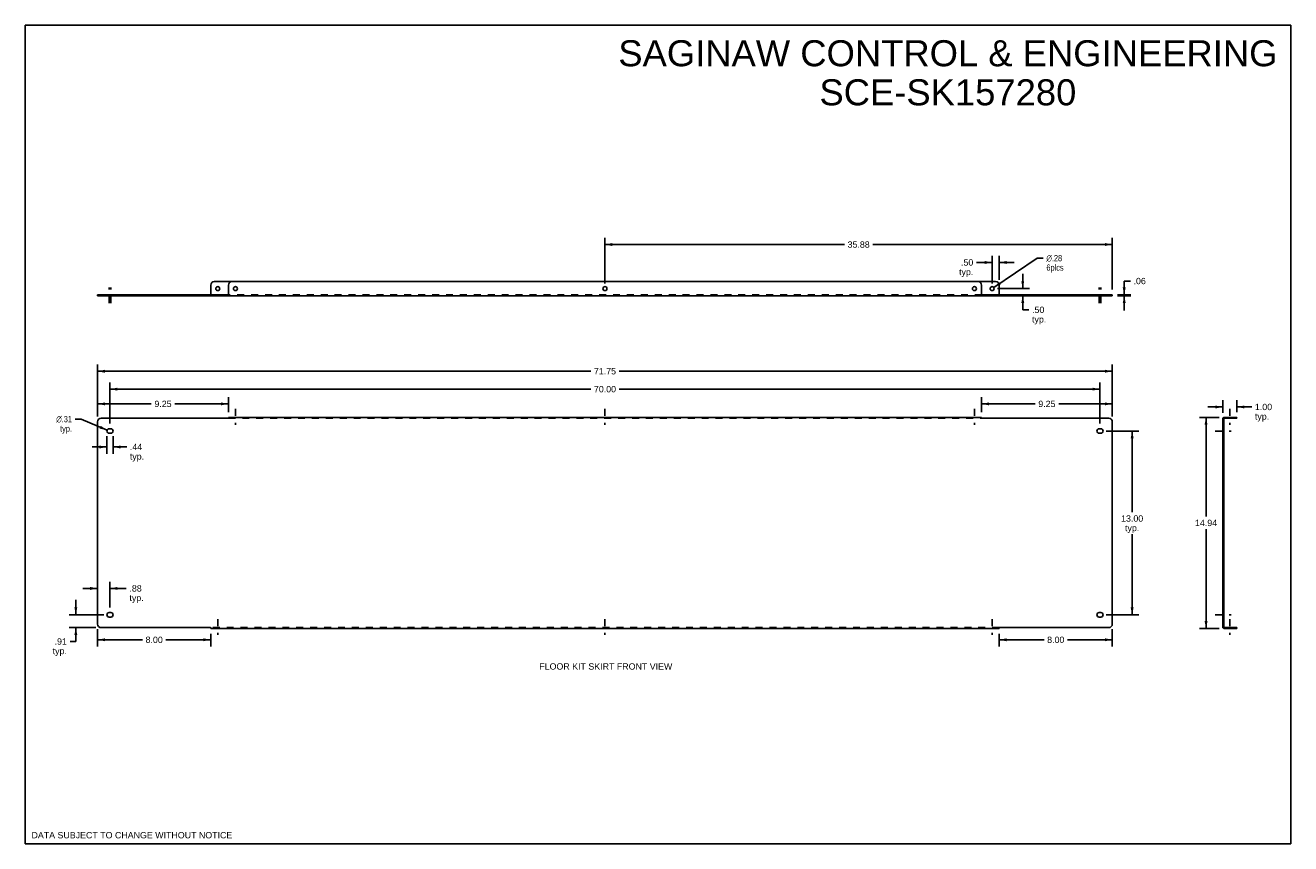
# Model space of a CAD drawing. Header units: inches. Extents: x 0 to 89.5, y 0 to 57.9.
import ezdxf

# ---------------------------------------------------------------- set-up
doc = ezdxf.new("R2010")
doc.units = ezdxf.units.IN
doc.header["$LTSCALE"] = 4.921053
doc.header["$MEASUREMENT"] = 0
doc.linetypes.add('DASHED', pattern=[0.2, 0.1, -0.1])
doc.linetypes.add('HIDDEN', pattern=[0.2, 0.1, -0.1])
doc.layers.get('0').update_dxf_attribs({"linetype": 'CONTINUOUS'})
for name, color, linetype in [('02___PRT_ALL_AXES', 7, 'CONTINUOUS'), ('DEFAULT_2', 8, 'HIDDEN'), ('DIMENSIONS', 7, 'CONTINUOUS')]:
    doc.layers.add(name, color=color, linetype=linetype)
doc.styles.get("Standard").update_dxf_attribs({"font": 'arial.ttf'})
doc.styles.add('TEXTSTYLE_1', font='gdt', dxfattribs={"width": 0.8})
doc.dimstyles.new('DIMSTYLE_1', dxfattribs={"dimtxt": 0.447368, "dimasz": 0.526316, "dimexe": 0.09, "dimexo": 0.07, "dimgap": 0.0425, "dimtad": 0, "dimtih": 1, "dimtoh": 1, "dimzin": 4, "dimdsep": 46, "dimtxsty": 'Standard', "dimblk": '_FILLED', "dimblk1": '_FILLED', "dimblk2": '_FILLED', "dimcen": 0.09, "dimazin": 1, "dimtfac": 1, "dimtofl": 0, "dimtmove": 0, "dimatfit": 3, "dimldrblk": '_FILLED', "dimfxl": 0, "dimtolj": 1, "dimtzin": 4, "dimarcsym": 0})
doc.dimstyles.new('DIMSTYLE_2', dxfattribs={"dimtxt": 0.447368, "dimasz": 0.526316, "dimexe": 0.09, "dimexo": 0.07, "dimgap": 0.09, "dimtad": 0, "dimtih": 1, "dimtoh": 1, "dimzin": 4, "dimdsep": 46, "dimtxsty": 'Standard', "dimblk": '_FILLED', "dimblk1": '_FILLED', "dimblk2": '_FILLED', "dimcen": 0.09, "dimazin": 1, "dimtfac": 1, "dimtofl": 0, "dimtmove": 0, "dimatfit": 1, "dimldrblk": '_FILLED', "dimfxl": 0, "dimtolj": 1, "dimtzin": 4, "dimarcsym": 0})

# ---------------------------------------------------------------- blocks, each defined once
blk = doc.blocks.new('_FILLED')
at = {"color": 0, "linetype": 'ByBlock'}
blk.add_solid([(0, 0), (-1, 0.2), (-1, -0.2)], dxfattribs=at)
blk = doc.blocks.new('*D1')
at = {"layer": 'DIMENSIONS', "color": 2, "linetype": 'Continuous'}
for p, q in [((5.112, 30.22), (5.112, 33.895)), ((5.112, 33.421), (39.982, 33.421)), ((76.862, 33.421), (41.993, 33.421)), ((76.862, 30.22), (76.862, 33.895))]:
    blk.add_line(p, q, dxfattribs=at)
at = {"layer": 'DIMENSIONS', "color": 2, "linetype": 'Continuous', "xscale": 0.5263157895, "yscale": 0.5263157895, "zscale": 0.5263157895, "rotation": 180}
blk.add_blockref('_FILLED', (5.112, 33.421), dxfattribs=at)
at = {"layer": 'DIMENSIONS', "color": 2, "linetype": 'Continuous', "xscale": 0.5263157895, "yscale": 0.5263157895, "zscale": 0.5263157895}
blk.add_blockref('_FILLED', (76.862, 33.421), dxfattribs=at)
at = {"layer": 'DIMENSIONS', "color": 2, "linetype": 'Continuous', "insert": (40.987, 33.645), "char_height": 0.4474, "width": 1.56329, "attachment_point": 2, "line_spacing_factor": 0.9}
blk.add_mtext('71.75', dxfattribs=at)
blk = doc.blocks.new('*D2')
at = {"layer": 'DIMENSIONS', "color": 2, "linetype": 'Continuous'}
for p, q in [((84.427, 30.161), (83.014, 30.161)), ((83.488, 30.161), (83.488, 23.14)), ((83.488, 15.224), (83.488, 22.245)), ((84.427, 15.224), (83.014, 15.224))]:
    blk.add_line(p, q, dxfattribs=at)
at = {"layer": 'DIMENSIONS', "color": 2, "linetype": 'Continuous', "xscale": 0.5263157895, "yscale": 0.5263157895, "zscale": 0.5263157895}
for p, rotation in [((83.488, 30.161), 90), ((83.488, 15.224), 270)]:
    blk.add_blockref('_FILLED', p, dxfattribs=dict(at, rotation=rotation))
at = {"layer": 'DIMENSIONS', "color": 2, "linetype": 'Continuous', "insert": (83.488, 22.916), "char_height": 0.4474, "width": 1.56329, "attachment_point": 2, "line_spacing_factor": 0.9}
blk.add_mtext('14.94', dxfattribs=at)
blk = doc.blocks.new('*D3')
at = {"layer": 'DIMENSIONS', "color": 2, "linetype": 'Continuous'}
for p, q in [((67.612, 30.53), (67.612, 31.585)), ((76.862, 30.22), (76.862, 31.585)), ((67.612, 31.112), (71.406, 31.112)), ((76.862, 31.112), (73.069, 31.112))]:
    blk.add_line(p, q, dxfattribs=at)
at = {"layer": 'DIMENSIONS', "color": 2, "linetype": 'Continuous', "xscale": 0.5263157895, "yscale": 0.5263157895, "zscale": 0.5263157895, "rotation": 180}
blk.add_blockref('_FILLED', (67.612, 31.112), dxfattribs=at)
at = {"layer": 'DIMENSIONS', "color": 2, "linetype": 'Continuous', "xscale": 0.5263157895, "yscale": 0.5263157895, "zscale": 0.5263157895}
blk.add_blockref('_FILLED', (76.862, 31.112), dxfattribs=at)
at = {"layer": 'DIMENSIONS', "color": 2, "linetype": 'Continuous', "insert": (72.237, 31.335), "char_height": 0.4474, "width": 1.21571, "attachment_point": 2, "line_spacing_factor": 0.9}
blk.add_mtext('9.25', dxfattribs=at)
blk = doc.blocks.new('*D4')
at = {"layer": 'DIMENSIONS', "color": 2, "linetype": 'Continuous'}
for p, q in [((5.112, 30.22), (5.112, 31.585)), ((14.362, 30.53), (14.362, 31.585)), ((5.112, 31.112), (8.906, 31.112)), ((14.362, 31.112), (10.569, 31.112))]:
    blk.add_line(p, q, dxfattribs=at)
at = {"layer": 'DIMENSIONS', "color": 2, "linetype": 'Continuous', "xscale": 0.5263157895, "yscale": 0.5263157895, "zscale": 0.5263157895, "rotation": 180}
blk.add_blockref('_FILLED', (5.112, 31.112), dxfattribs=at)
at = {"layer": 'DIMENSIONS', "color": 2, "linetype": 'Continuous', "xscale": 0.5263157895, "yscale": 0.5263157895, "zscale": 0.5263157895}
blk.add_blockref('_FILLED', (14.362, 31.112), dxfattribs=at)
at = {"layer": 'DIMENSIONS', "color": 2, "linetype": 'Continuous', "insert": (9.737, 31.335), "char_height": 0.4474, "width": 1.21571, "attachment_point": 2, "line_spacing_factor": 0.9}
blk.add_mtext('9.25', dxfattribs=at)
blk = doc.blocks.new('*D5')
at = {"layer": 'DIMENSIONS', "color": 2, "linetype": 'Continuous'}
for p, q in [((5.112, 15.165), (5.112, 13.952)), ((5.112, 14.426), (8.281, 14.426)), ((13.112, 14.426), (9.944, 14.426)), ((13.112, 14.855), (13.112, 13.952))]:
    blk.add_line(p, q, dxfattribs=at)
at = {"layer": 'DIMENSIONS', "color": 2, "linetype": 'Continuous', "xscale": 0.5263157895, "yscale": 0.5263157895, "zscale": 0.5263157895, "rotation": 180}
blk.add_blockref('_FILLED', (5.112, 14.426), dxfattribs=at)
at = {"layer": 'DIMENSIONS', "color": 2, "linetype": 'Continuous', "xscale": 0.5263157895, "yscale": 0.5263157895, "zscale": 0.5263157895}
blk.add_blockref('_FILLED', (13.112, 14.426), dxfattribs=at)
at = {"layer": 'DIMENSIONS', "color": 2, "linetype": 'Continuous', "insert": (9.112, 14.649), "char_height": 0.4474, "width": 1.21571, "attachment_point": 2, "line_spacing_factor": 0.9}
blk.add_mtext('8.00', dxfattribs=at)
blk = doc.blocks.new('*D6')
at = {"layer": 'DIMENSIONS', "color": 2, "linetype": 'Continuous'}
for p, q in [((68.862, 14.855), (68.862, 13.952)), ((68.862, 14.426), (72.031, 14.426)), ((76.862, 14.426), (73.694, 14.426)), ((76.862, 15.165), (76.862, 13.952))]:
    blk.add_line(p, q, dxfattribs=at)
at = {"layer": 'DIMENSIONS', "color": 2, "linetype": 'Continuous', "xscale": 0.5263157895, "yscale": 0.5263157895, "zscale": 0.5263157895, "rotation": 180}
blk.add_blockref('_FILLED', (68.862, 14.426), dxfattribs=at)
at = {"layer": 'DIMENSIONS', "color": 2, "linetype": 'Continuous', "xscale": 0.5263157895, "yscale": 0.5263157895, "zscale": 0.5263157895}
blk.add_blockref('_FILLED', (76.862, 14.426), dxfattribs=at)
at = {"layer": 'DIMENSIONS', "color": 2, "linetype": 'Continuous', "insert": (72.862, 14.649), "char_height": 0.4474, "width": 1.21571, "attachment_point": 2, "line_spacing_factor": 0.9}
blk.add_mtext('8.00', dxfattribs=at)
blk = doc.blocks.new('*D7')
at = {"layer": 'DIMENSIONS', "color": 2, "linetype": 'Continuous'}
for p, q in [((84.676, 30.47), (84.676, 31.369)), ((85.676, 30.53), (85.676, 31.369)), ((84.676, 30.895), (83.623, 30.895)), ((85.676, 30.895), (86.721, 30.895))]:
    blk.add_line(p, q, dxfattribs=at)
at = {"layer": 'DIMENSIONS', "color": 2, "linetype": 'Continuous', "xscale": 0.5263157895, "yscale": 0.5263157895, "zscale": 0.5263157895}
blk.add_blockref('_FILLED', (84.676, 30.895), dxfattribs=at)
at = {"layer": 'DIMENSIONS', "color": 2, "linetype": 'Continuous', "xscale": 0.5263157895, "yscale": 0.5263157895, "zscale": 0.5263157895, "rotation": 180}
blk.add_blockref('_FILLED', (85.676, 30.895), dxfattribs=at)
at = {"layer": 'DIMENSIONS', "color": 2, "linetype": 'Continuous', "insert": (86.945, 31.119), "char_height": 0.4474, "width": 1.21571, "attachment_point": 1, "line_spacing_factor": 0.9}
blk.add_mtext('1.00\\Ptyp.', dxfattribs=at)
blk = doc.blocks.new('*D8')
at = {"layer": 'DIMENSIONS', "color": 2, "linetype": 'Continuous'}
for p, q in [((76.418, 29.193), (78.738, 29.193)), ((78.264, 29.193), (78.264, 23.452)), ((78.264, 16.193), (78.264, 21.886)), ((76.418, 16.193), (78.738, 16.193))]:
    blk.add_line(p, q, dxfattribs=at)
at = {"layer": 'DIMENSIONS', "color": 2, "linetype": 'Continuous', "xscale": 0.5263157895, "yscale": 0.5263157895, "zscale": 0.5263157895}
for p, rotation in [((78.264, 29.193), 90), ((78.264, 16.193), 270)]:
    blk.add_blockref('_FILLED', p, dxfattribs=dict(at, rotation=rotation))
at = {"layer": 'DIMENSIONS', "color": 2, "linetype": 'Continuous', "insert": (78.264, 23.228), "char_height": 0.4474, "width": 1.56329, "attachment_point": 2, "line_spacing_factor": 0.9}
blk.add_mtext('13.00\\Ptyp.', dxfattribs=at)
blk = doc.blocks.new('*D9')
at = {"color": 2, "linetype": 'Continuous'}
for p, q in [((3.573, 16.193), (3.573, 17.245)), ((5.557, 16.193), (3.1, 16.193)), ((4.994, 15.284), (3.1, 15.284)), ((3.573, 15.284), (3.573, 14.303)), ((3.573, 14.303), (3.164, 14.303))]:
    blk.add_line(p, q, dxfattribs=at)
at = {"color": 2, "linetype": 'Continuous', "xscale": 0.5263157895, "yscale": 0.5263157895, "zscale": 0.5263157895}
for p, rotation in [((3.573, 16.193), 270), ((3.573, 15.284), 90)]:
    blk.add_blockref('_FILLED', p, dxfattribs=dict(at, rotation=rotation))
at = {"color": 2, "linetype": 'Continuous', "insert": (2.94, 14.527), "char_height": 0.4474, "width": 1.00616, "attachment_point": 3, "line_spacing_factor": 0.9}
blk.add_mtext('.91\\Ptyp.', dxfattribs=at)
blk = doc.blocks.new('*D10')
at = {"color": 2, "linetype": 'Continuous'}
for p, q in [((5.112, 18.059), (4.06, 18.059)), ((5.987, 16.717), (5.987, 18.533)), ((5.987, 18.059), (7.14, 18.059))]:
    blk.add_line(p, q, dxfattribs=at)
at = {"color": 2, "linetype": 'Continuous', "xscale": 0.5263157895, "yscale": 0.5263157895, "zscale": 0.5263157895}
blk.add_blockref('_FILLED', (5.112, 18.059), dxfattribs=at)
at = {"color": 2, "linetype": 'Continuous', "xscale": 0.5263157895, "yscale": 0.5263157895, "zscale": 0.5263157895, "rotation": 180}
blk.add_blockref('_FILLED', (5.987, 18.059), dxfattribs=at)
at = {"color": 2, "linetype": 'Continuous', "insert": (7.364, 18.283), "char_height": 0.4474, "width": 1.00616, "attachment_point": 1, "line_spacing_factor": 0.9}
blk.add_mtext('.88\\Ptyp.', dxfattribs=at)
blk = doc.blocks.new('*D11')
at = {"color": 2, "linetype": 'Continuous'}
for p, q in [((5.769, 28.824), (5.769, 27.591)), ((6.206, 28.824), (6.206, 27.591)), ((5.769, 28.064), (4.716, 28.064)), ((6.206, 28.064), (7.168, 28.064))]:
    blk.add_line(p, q, dxfattribs=at)
at = {"color": 2, "linetype": 'Continuous', "xscale": 0.5263157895, "yscale": 0.5263157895, "zscale": 0.5263157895}
blk.add_blockref('_FILLED', (5.769, 28.064), dxfattribs=at)
at = {"color": 2, "linetype": 'Continuous', "xscale": 0.5263157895, "yscale": 0.5263157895, "zscale": 0.5263157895, "rotation": 180}
blk.add_blockref('_FILLED', (6.206, 28.064), dxfattribs=at)
at = {"color": 2, "linetype": 'Continuous', "insert": (7.392, 28.288), "char_height": 0.4474, "width": 1.00616, "attachment_point": 1, "line_spacing_factor": 0.9}
blk.add_mtext('.44\\Ptyp.', dxfattribs=at)
blk = doc.blocks.new('*D12')
at = {"color": 2, "linetype": 'Continuous'}
for p, q in [((3.957, 30.037), (3.523, 30.037)), ((5.781, 29.254), (3.957, 30.037))]:
    blk.add_line(p, q, dxfattribs=at)
at = {"color": 2, "linetype": 'Continuous', "xscale": 0.5263157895, "yscale": 0.5263157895, "zscale": 0.5263157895, "rotation": 336.7778791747}
blk.add_blockref('_FILLED', (5.781, 29.254), dxfattribs=at)
at = {"color": 2, "linetype": 'Continuous', "insert": (3.299, 30.261), "char_height": 0.44737, "width": 1.46462, "attachment_point": 3, "line_spacing_factor": 0.9, "style": 'TEXTSTYLE_1'}
blk.add_mtext('{\\fgdt;n}\\fArial;.31\\Ptyp.', dxfattribs=at)
blk = doc.blocks.new('*D13')
at = {"color": 2, "linetype": 'Continuous'}
for p, q in [((70.527, 39.267), (70.527, 40.319)), ((68.731, 39.267), (71.001, 39.267)), ((70.527, 38.767), (70.527, 37.766)), ((70.527, 37.766), (70.961, 37.766))]:
    blk.add_line(p, q, dxfattribs=at)
at = {"color": 2, "linetype": 'Continuous', "xscale": 0.5263157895, "yscale": 0.5263157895, "zscale": 0.5263157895}
for p, rotation in [((70.527, 39.267), 270), ((70.527, 38.767), 90)]:
    blk.add_blockref('_FILLED', p, dxfattribs=dict(at, rotation=rotation))
at = {"color": 2, "linetype": 'Continuous', "insert": (71.185, 37.989), "char_height": 0.4474, "width": 1.00616, "attachment_point": 1, "line_spacing_factor": 0.9}
blk.add_mtext('.50\\Ptyp.', dxfattribs=at)
blk = doc.blocks.new('*D14')
at = {"color": 2, "linetype": 'Continuous'}
for p, q in [((68.362, 39.635), (68.362, 41.59)), ((68.862, 39.885), (68.862, 41.59)), ((68.362, 41.116), (67.255, 41.116)), ((68.862, 41.116), (69.915, 41.116))]:
    blk.add_line(p, q, dxfattribs=at)
at = {"color": 2, "linetype": 'Continuous', "xscale": 0.5263157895, "yscale": 0.5263157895, "zscale": 0.5263157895}
blk.add_blockref('_FILLED', (68.362, 41.116), dxfattribs=at)
at = {"color": 2, "linetype": 'Continuous', "xscale": 0.5263157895, "yscale": 0.5263157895, "zscale": 0.5263157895, "rotation": 180}
blk.add_blockref('_FILLED', (68.862, 41.116), dxfattribs=at)
at = {"color": 2, "linetype": 'Continuous', "insert": (67.031, 41.34), "char_height": 0.4474, "width": 1.00616, "attachment_point": 3, "line_spacing_factor": 0.9}
blk.add_mtext('.50\\Ptyp.', dxfattribs=at)
blk = doc.blocks.new('*D15')
at = {"color": 2, "linetype": 'Continuous'}
for p, q in [((68.479, 39.346), (71.543, 41.427)), ((71.543, 41.427), (71.977, 41.427))]:
    blk.add_line(p, q, dxfattribs=at)
at = {"color": 2, "linetype": 'Continuous', "xscale": 0.5263157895, "yscale": 0.5263157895, "zscale": 0.5263157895, "rotation": 214.1840486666}
blk.add_blockref('_FILLED', (68.479, 39.346), dxfattribs=at)
at = {"color": 2, "linetype": 'Continuous', "insert": (72.201, 41.65), "char_height": 0.44737, "width": 1.46462, "attachment_point": 1, "line_spacing_factor": 0.9, "style": 'TEXTSTYLE_1'}
blk.add_mtext('{\\fgdt;n}\\fArial;.28\\P6plcs', dxfattribs=at)
blk = doc.blocks.new('*D16')
at = {"color": 2, "linetype": 'Continuous'}
for p, q in [((77.703, 38.827), (77.703, 39.804)), ((77.703, 39.804), (78.137, 39.804)), ((77.231, 38.827), (78.177, 38.827)), ((77.231, 38.767), (78.177, 38.767)), ((77.703, 38.767), (77.703, 37.714))]:
    blk.add_line(p, q, dxfattribs=at)
at = {"color": 2, "linetype": 'Continuous', "xscale": 0.5263157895, "yscale": 0.5263157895, "zscale": 0.5263157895}
for p, rotation in [((77.703, 38.827), 270), ((77.703, 38.767), 90)]:
    blk.add_blockref('_FILLED', p, dxfattribs=dict(at, rotation=rotation))
at = {"color": 2, "linetype": 'Continuous', "insert": (78.361, 40.028), "char_height": 0.4474, "width": 0.86813, "attachment_point": 1, "line_spacing_factor": 0.9}
blk.add_mtext('.06', dxfattribs=at)
blk = doc.blocks.new('*D17')
at = {"color": 2, "linetype": 'Continuous'}
for p, q in [((5.987, 29.717), (5.987, 32.63)), ((75.987, 29.717), (75.987, 32.63)), ((5.987, 32.156), (39.982, 32.156)), ((75.987, 32.156), (41.993, 32.156))]:
    blk.add_line(p, q, dxfattribs=at)
at = {"color": 2, "linetype": 'Continuous', "xscale": 0.5263157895, "yscale": 0.5263157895, "zscale": 0.5263157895, "rotation": 180}
blk.add_blockref('_FILLED', (5.987, 32.156), dxfattribs=at)
at = {"color": 2, "linetype": 'Continuous', "xscale": 0.5263157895, "yscale": 0.5263157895, "zscale": 0.5263157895}
blk.add_blockref('_FILLED', (75.987, 32.156), dxfattribs=at)
at = {"color": 2, "linetype": 'Continuous', "insert": (40.987, 32.38), "char_height": 0.4474, "width": 1.56329, "attachment_point": 2, "line_spacing_factor": 0.9}
blk.add_mtext('70.00', dxfattribs=at)
blk = doc.blocks.new('*D18')
at = {"color": 2, "linetype": 'Continuous'}
for p, q in [((40.987, 39.635), (40.987, 42.859)), ((40.987, 42.386), (57.92, 42.386)), ((76.862, 42.386), (59.93, 42.386)), ((76.862, 39.195), (76.862, 42.859))]:
    blk.add_line(p, q, dxfattribs=at)
at = {"color": 2, "linetype": 'Continuous', "xscale": 0.5263157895, "yscale": 0.5263157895, "zscale": 0.5263157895, "rotation": 180}
blk.add_blockref('_FILLED', (40.987, 42.386), dxfattribs=at)
at = {"color": 2, "linetype": 'Continuous', "xscale": 0.5263157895, "yscale": 0.5263157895, "zscale": 0.5263157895}
blk.add_blockref('_FILLED', (76.862, 42.386), dxfattribs=at)
at = {"color": 2, "linetype": 'Continuous', "insert": (58.925, 42.609), "char_height": 0.4474, "width": 1.56329, "attachment_point": 2, "line_spacing_factor": 0.9}
blk.add_mtext('35.88', dxfattribs=at)

msp = doc.modelspace()

# ---------------------------------------------------------------- linework, layer by layer
at = {"color": 7, "linetype": 'Continuous'}
for p, q in [((0, 0), (0, 57.895)), ((0, 57.895), (89.474, 57.895)), ((89.474, 0), (89.474, 57.895)), ((13.112, 38.827), (13.112, 39.517)), ((13.362, 39.767), (14.612, 39.767)), ((67.362, 39.767), (68.612, 39.767)), ((68.862, 38.827), (68.862, 39.517)), ((5.112, 38.827), (5.112, 38.767)), ((5.112, 38.827), (14.336, 38.827)), ((14.336, 38.827), (14.336, 38.767)), ((67.639, 38.827), (76.862, 38.827)), ((67.639, 38.827), (67.639, 38.767)), ((76.862, 38.827), (76.862, 38.767)), ((14.362, 30.12), (14.362, 30.101)), ((67.612, 30.12), (67.612, 30.101)), ((84.736, 30.101), (84.676, 30.101)), ((84.705, 30.12), (84.715, 30.111)), ((84.736, 15.284), (84.736, 30.101)), ((84.741, 30.089), (84.75, 30.08)), ((84.796, 30.101), (85.676, 30.101)), ((85.676, 30.101), (85.676, 30.161)), ((13.112, 15.265), (13.112, 15.284)), ((68.862, 15.265), (68.862, 15.284)), ((84.736, 15.284), (84.676, 15.284)), ((84.705, 15.265), (84.715, 15.274)), ((84.741, 15.296), (84.75, 15.305)), ((84.796, 15.284), (85.676, 15.284)), ((85.676, 15.284), (85.676, 15.224)), ((0, 0), (89.474, 0))]:
    msp.add_line(p, q, dxfattribs=at)
at = {"color": 3, "linetype": 'Continuous'}
for p, q in [((14.362, 39.517), (14.362, 38.796)), ((67.362, 39.767), (14.612, 39.767)), ((67.612, 38.796), (67.612, 39.517)), ((14.336, 38.767), (5.112, 38.767)), ((14.347, 38.767), (67.628, 38.767)), ((76.862, 38.767), (67.639, 38.767)), ((5.112, 29.851), (5.112, 15.534)), ((14.336, 30.101), (5.362, 30.101)), ((14.362, 30.161), (14.362, 30.12)), ((14.362, 30.161), (67.612, 30.161)), ((67.612, 30.161), (67.612, 30.12)), ((76.612, 30.101), (67.639, 30.101)), ((76.862, 15.534), (76.862, 29.851)), ((84.676, 15.284), (84.676, 30.101)), ((84.796, 30.161), (85.676, 30.161)), ((5.362, 15.284), (13.086, 15.284)), ((13.112, 15.224), (13.112, 15.265)), ((68.862, 15.224), (13.112, 15.224)), ((68.862, 15.224), (68.862, 15.265)), ((68.889, 15.284), (76.612, 15.284)), ((85.676, 15.224), (84.796, 15.224))]:
    msp.add_line(p, q, dxfattribs=at)
at = {"color": 7, "linetype": 'Continuous'}
for points in [[(13.112, 38.841), (13.108, 38.841), (13.105, 38.84), (13.102, 38.838), (13.099, 38.835), (13.096, 38.832), (13.093, 38.829), (13.09, 38.827), (13.086, 38.827)], [(14.362, 38.841), (14.358, 38.841), (14.355, 38.84), (14.352, 38.838), (14.349, 38.835), (14.346, 38.832), (14.343, 38.829), (14.34, 38.827), (14.336, 38.827)], [(67.612, 38.841), (67.617, 38.841), (67.62, 38.84), (67.623, 38.838), (67.626, 38.835), (67.629, 38.832), (67.632, 38.829), (67.635, 38.827), (67.639, 38.827)], [(68.862, 38.841), (68.867, 38.841), (68.87, 38.84), (68.873, 38.838), (68.876, 38.835), (68.879, 38.832), (68.882, 38.829), (68.885, 38.827), (68.889, 38.827)]]:
    msp.add_lwpolyline(points, dxfattribs=at)
at = {"color": 3, "linetype": 'Continuous'}
for points in [[(14.362, 38.796), (14.359, 38.792), (14.356, 38.787), (14.353, 38.782), (14.35, 38.778), (14.347, 38.773), (14.344, 38.77), (14.34, 38.768), (14.336, 38.767)], [(67.612, 38.796), (67.616, 38.792), (67.619, 38.787), (67.622, 38.782), (67.625, 38.778), (67.628, 38.773), (67.631, 38.77), (67.635, 38.768), (67.639, 38.767)], [(14.344, 30.106), (14.34, 30.104), (14.336, 30.101)], [(14.362, 30.12), (14.359, 30.116), (14.356, 30.114), (14.353, 30.112), (14.35, 30.11), (14.344, 30.106)], [(67.612, 30.12), (67.616, 30.116), (67.619, 30.114), (67.622, 30.112), (67.625, 30.11)], [(67.625, 30.11), (67.631, 30.106), (67.635, 30.104), (67.639, 30.101)], [(84.705, 30.12), (84.701, 30.116), (84.696, 30.114), (84.691, 30.112), (84.686, 30.11), (84.682, 30.108), (84.679, 30.106), (84.676, 30.104), (84.676, 30.101)], [(13.1, 15.275), (13.094, 15.279), (13.09, 15.281), (13.086, 15.284)], [(13.112, 15.265), (13.109, 15.269), (13.106, 15.271), (13.103, 15.273), (13.1, 15.275)], [(68.862, 15.265), (68.866, 15.269), (68.869, 15.271), (68.872, 15.273), (68.875, 15.275), (68.881, 15.279)], [(68.881, 15.279), (68.885, 15.281), (68.889, 15.284)], [(84.705, 15.265), (84.701, 15.269), (84.696, 15.271), (84.691, 15.273), (84.686, 15.275), (84.682, 15.277), (84.679, 15.279), (84.676, 15.281), (84.676, 15.284)]]:
    msp.add_lwpolyline(points, dxfattribs=at)
at = {"color": 7, "linetype": 'Continuous'}
for centre, radius, start, end in [((13.362, 39.517), 0.25, 90, 180), ((68.612, 39.517), 0.25, 0, 90), ((84.796, 30.041), 0.06, 90, 139.26429), ((84.796, 15.344), 0.06, 220.73571, 270)]:
    msp.add_arc(centre, radius, start, end, dxfattribs=at)
at = {"color": 3, "linetype": 'Continuous'}
for centre, radius, start, end in [((14.612, 39.517), 0.25, 90, 180), ((67.362, 39.517), 0.25, 0, 90), ((5.362, 29.851), 0.25, 90, 180), ((76.612, 29.851), 0.25, 0, 90), ((84.796, 30.041), 0.12, 90, 139.26429), ((5.362, 15.534), 0.25, 180, 270), ((76.612, 15.534), 0.25, 270, 360), ((84.796, 15.344), 0.12, 220.73571, 270)]:
    msp.add_arc(centre, radius, start, end, dxfattribs=at)
at = {"layer": '02___PRT_ALL_AXES', "color": 8, "linetype": 'HIDDEN'}
for p, q in [((5.769, 38.827), (5.769, 38.767)), ((5.769, 38.827), (6.206, 38.827)), ((5.769, 38.767), (6.206, 38.767)), ((6.206, 38.827), (6.206, 38.767)), ((75.769, 38.827), (76.206, 38.827)), ((75.769, 38.827), (75.769, 38.767)), ((75.769, 38.767), (76.206, 38.767)), ((76.206, 38.827), (76.206, 38.767)), ((85.035, 30.101), (85.035, 30.161)), ((85.316, 30.161), (85.035, 30.161)), ((85.316, 30.101), (85.035, 30.101)), ((85.316, 30.101), (85.316, 30.161)), ((84.676, 29.349), (84.676, 29.036)), ((84.736, 29.349), (84.676, 29.349)), ((84.736, 29.036), (84.676, 29.036)), ((84.736, 29.349), (84.736, 29.036)), ((84.736, 16.349), (84.676, 16.349)), ((84.676, 16.349), (84.676, 16.036)), ((84.736, 16.349), (84.736, 16.036)), ((84.736, 16.036), (84.676, 16.036)), ((85.316, 15.284), (85.035, 15.284)), ((85.035, 15.224), (85.035, 15.284)), ((85.316, 15.224), (85.035, 15.224)), ((85.316, 15.224), (85.316, 15.284))]:
    msp.add_line(p, q, dxfattribs=at)
at = {"layer": '02___PRT_ALL_AXES', "color": 2, "linetype": 'DASHED'}
for p, q in [((5.925, 38.227), (5.925, 39.353)), ((6.05, 38.227), (6.05, 39.353)), ((75.925, 38.227), (75.925, 39.353)), ((76.05, 38.227), (76.05, 39.353)), ((14.862, 30.768), (14.862, 29.642)), ((40.987, 30.768), (40.987, 29.642)), ((67.112, 30.768), (67.112, 29.642)), ((85.176, 30.768), (85.176, 29.642)), ((84.136, 29.193), (85.262, 29.193)), ((84.136, 16.193), (85.262, 16.193)), ((13.612, 15.89), (13.612, 14.764)), ((40.987, 15.89), (40.987, 14.764)), ((68.362, 15.89), (68.362, 14.764)), ((85.176, 15.89), (85.176, 14.764))]:
    msp.add_line(p, q, dxfattribs=at)
at = {"layer": '02___PRT_ALL_AXES', "color": 3, "linetype": 'Continuous'}
for p, q in [((5.925, 29.349), (6.05, 29.349)), ((6.05, 29.036), (5.925, 29.036)), ((75.925, 29.349), (76.05, 29.349)), ((76.05, 29.036), (75.925, 29.036)), ((5.925, 16.349), (6.05, 16.349)), ((75.925, 16.349), (76.05, 16.349)), ((6.05, 16.036), (5.925, 16.036)), ((76.05, 16.036), (75.925, 16.036))]:
    msp.add_line(p, q, dxfattribs=at)
at = {"layer": '02___PRT_ALL_AXES', "color": 7, "linetype": 'Continuous'}
for centre in [(13.612, 39.267), (68.362, 39.267)]:
    msp.add_circle(centre, 0.141, dxfattribs=at)
at = {"layer": '02___PRT_ALL_AXES', "color": 3, "linetype": 'Continuous'}
for centre in [(14.862, 39.267), (40.987, 39.267), (67.112, 39.267)]:
    msp.add_circle(centre, 0.141, dxfattribs=at)
for centre, start, end in [((5.925, 29.193), 90, 270), ((6.05, 29.193), 270, 90), ((75.925, 29.193), 90, 270), ((76.05, 29.193), 270, 90), ((5.925, 16.193), 90, 270), ((6.05, 16.193), 270, 90), ((75.925, 16.193), 90, 270), ((76.05, 16.193), 270, 90)]:
    msp.add_arc(centre, 0.156, start, end, dxfattribs=at)
at = {"layer": 'DEFAULT_2', "color": 8, "linetype": 'HIDDEN'}
for p, q in [((13.086, 38.827), (13.086, 38.767)), ((13.112, 38.796), (13.112, 38.827)), ((67.639, 38.827), (14.336, 38.827)), ((14.347, 38.767), (14.336, 38.767)), ((67.639, 38.767), (67.628, 38.767)), ((68.862, 38.796), (68.862, 38.827)), ((68.889, 38.827), (68.889, 38.767)), ((14.362, 30.101), (67.612, 30.101)), ((84.715, 30.111), (84.741, 30.089)), ((68.862, 15.284), (13.112, 15.284)), ((84.715, 15.274), (84.741, 15.296))]:
    msp.add_line(p, q, dxfattribs=at)
for points in [[(13.095, 38.767), (13.094, 38.767), (13.092, 38.767), (13.09, 38.767), (13.088, 38.767), (13.085, 38.768)], [(13.112, 38.796), (13.109, 38.792), (13.106, 38.787), (13.103, 38.782), (13.1, 38.778), (13.097, 38.773), (13.094, 38.77), (13.09, 38.768), (13.086, 38.767)], [(14.345, 38.767), (14.344, 38.767), (14.342, 38.767), (14.34, 38.767), (14.338, 38.767), (14.335, 38.768)], [(67.639, 38.768), (67.634, 38.767), (67.63, 38.767)], [(68.862, 38.796), (68.866, 38.792), (68.869, 38.787), (68.872, 38.782), (68.875, 38.778), (68.878, 38.773), (68.881, 38.77), (68.885, 38.768), (68.889, 38.767)], [(68.889, 38.768), (68.884, 38.767), (68.88, 38.767)], [(84.707, 30.101), (84.706, 30.101), (84.706, 30.101)], [(84.706, 30.101), (84.706, 30.101), (84.71, 30.101), (84.714, 30.1), (84.718, 30.098), (84.721, 30.097), (84.726, 30.096), (84.729, 30.094), (84.733, 30.092), (84.737, 30.09), (84.739, 30.089)], [(84.75, 30.08), (84.75, 30.082), (84.749, 30.083), (84.746, 30.086), (84.744, 30.089), (84.741, 30.092), (84.738, 30.095), (84.736, 30.098), (84.736, 30.101)], [(84.739, 30.089), (84.74, 30.089), (84.742, 30.087), (84.742, 30.088), (84.741, 30.089)], [(84.711, 15.285), (84.71, 15.284), (84.706, 15.284), (84.706, 15.284), (84.707, 15.284)], [(84.707, 15.284), (84.711, 15.284), (84.715, 15.283)], [(84.742, 15.298), (84.742, 15.298), (84.74, 15.297), (84.737, 15.295), (84.733, 15.293), (84.729, 15.291), (84.726, 15.289), (84.721, 15.288), (84.718, 15.287), (84.714, 15.285), (84.711, 15.285)], [(84.75, 15.305), (84.75, 15.303), (84.749, 15.302), (84.746, 15.299), (84.744, 15.297), (84.741, 15.294), (84.738, 15.29), (84.736, 15.287), (84.736, 15.284)], [(84.741, 15.296), (84.742, 15.297), (84.742, 15.298)]]:
    msp.add_lwpolyline(points, dxfattribs=at)
for centre, radius, start, end in [((84.796, 30.041), 0.12, 139.26429, 180), ((84.796, 30.041), 0.06, 139.26429, 180), ((84.796, 15.344), 0.12, 180, 220.73571), ((84.796, 15.344), 0.06, 180, 220.73571)]:
    msp.add_arc(centre, radius, start, end, dxfattribs=at)

# ---------------------------------------------------------------- texts
at = {"color": 2, "linetype": 'Continuous', "insert": (0.437, 0.827), "char_height": 0.44737, "width": 14.17276, "attachment_point": 1, "line_spacing_factor": 0.9}
msp.add_mtext('DATA SUBJECT TO CHANGE WITHOUT NOTICE', dxfattribs=at)
at = {"layer": 'DIMENSIONS', "color": 2, "linetype": 'Continuous', "attachment_point": 2, "line_spacing_factor": 0.9}
for s, insert, char_height, width in [('SAGINAW CONTROL & ENGINEERING\\PSCE-SK157280', (65.234, 56.839), 1.84211, 46.52514), ('FLOOR KIT SKIRT FRONT VIEW', (41.046, 12.763), 0.44737, 9.38975)]:
    msp.add_mtext(s, dxfattribs=dict(at, insert=insert, char_height=char_height, width=width))

# ---------------------------------------------------------------- dimensions: what is measured, and where the dimension line sits
at = {"color": 2, "linetype": 'Continuous'}
for base, p1, p2, angle, picture, middle in [((40.987495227, 42.385508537), (76.862495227, 39.125068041), (40.987495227, 39.565068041), 180, '*D18', (58.923213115, 42.383015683)), ((77.703, 38.767), (78.247, 38.827), (78.247, 38.767), 270, '*D16', (78.808, 39.802))]:
    dim = msp.add_linear_dim(base=base, p1=p1, p2=p2, angle=angle, dimstyle='DIMSTYLE_1', dxfattribs=at)
    dim.commit()
    dim.dimension.update_dxf_attribs({"geometry": picture, "text_midpoint": middle, "dimtype": 160})
for base, p1, p2, angle, picture, middle in [((68.362, 41.116), (68.862, 39.815), (68.362, 39.565), 180, '*D14', (66.528, 40.781)), ((70.527, 39.267), (67.639, 38.767), (68.661, 39.267), 90, '*D13', (71.688, 37.43)), ((5.769, 28.064), (6.206, 28.894), (5.769, 28.894), 180, '*D11', (7.895, 27.729)), ((3.573, 16.193), (5.064, 15.284), (5.627, 16.193), 90, '*D9', (2.437, 13.968))]:
    dim = msp.add_linear_dim(base=base, p1=p1, p2=p2, angle=angle, text='<>\\Ptyp.', dimstyle='DIMSTYLE_1', dxfattribs=at)
    dim.commit()
    dim.dimension.update_dxf_attribs({"geometry": picture, "text_midpoint": middle, "dimtype": 160})
for p1, p2, text, picture, middle in [((68.479, 39.346), (68.246, 39.188), '%%c<>\\P6plcs', '*D15', (72.933, 41.091)), ((5.781, 29.254), (6.069, 29.131), '%%c<>\\Ptyp.', '*D12', (2.567, 29.701))]:
    dim = msp.add_diameter_dim_2p(p1=p1, p2=p2, text=text, dimstyle='DIMSTYLE_2', override={"dimpost": '<>'}, dxfattribs=at)
    dim.commit()
    dim.dimension.update_dxf_attribs({"geometry": picture, "text_midpoint": middle, "dimtype": 163})
dim = msp.add_linear_dim(base=(75.987, 32.156), p1=(5.987, 29.647), p2=(75.987, 29.647), dimstyle='DIMSTYLE_1', dxfattribs=at)
dim.commit()
dim.dimension.update_dxf_attribs({"geometry": '*D17', "text_midpoint": (40.987, 32.154), "dimtype": 160})
dim = msp.add_linear_dim(base=(5.987495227, 18.058824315), p1=(5.112495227, 15.53376074), p2=(5.987495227, 16.647181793), text='<>\\Ptyp.', dimstyle='DIMSTYLE_1', dxfattribs=at)
dim.commit()
dim.dimension.update_dxf_attribs({"geometry": '*D10', "text_midpoint": (7.866964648, 17.723297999), "dimtype": 160})
at = {"layer": 'DIMENSIONS', "color": 2, "linetype": 'Continuous'}
for base, p1, p2, picture, middle in [((76.862, 33.421), (5.112, 30.15), (76.862, 30.15), '*D1', (40.989, 33.419)), ((14.362, 31.112), (5.112, 30.15), (14.362, 30.46), '*D4', (9.738, 31.109)), ((13.112, 14.426), (5.112, 15.235), (13.112, 13.882), '*D5', (9.11, 14.423))]:
    dim = msp.add_linear_dim(base=base, p1=p1, p2=p2, dimstyle='DIMSTYLE_1', dxfattribs=at)
    dim.commit()
    dim.dimension.update_dxf_attribs({"geometry": picture, "text_midpoint": middle, "dimtype": 160})
for base, p1, p2, angle, picture, middle in [((67.612, 31.112), (76.862, 30.15), (67.612, 30.46), 180, '*D3', (72.238, 31.109)), ((83.488, 30.161), (84.497, 15.224), (84.497, 30.161), 90, '*D2', (83.507, 22.69)), ((68.862, 14.426), (76.862, 15.235), (68.862, 13.882), 180, '*D6', (72.86, 14.423))]:
    dim = msp.add_linear_dim(base=base, p1=p1, p2=p2, angle=angle, dimstyle='DIMSTYLE_1', dxfattribs=at)
    dim.commit()
    dim.dimension.update_dxf_attribs({"geometry": picture, "text_midpoint": middle, "dimtype": 160})
dim = msp.add_linear_dim(base=(85.676, 30.895), p1=(84.676, 31.439), p2=(85.676, 31.439), text='<>\\Ptyp.', dimstyle='DIMSTYLE_1', dxfattribs=at)
dim.commit()
dim.dimension.update_dxf_attribs({"geometry": '*D7', "text_midpoint": (87.553, 30.559), "dimtype": 160})
dim = msp.add_linear_dim(base=(78.264, 29.193), p1=(76.348, 16.193), p2=(76.348, 29.193), angle=90, text='<>\\Ptyp.', dimstyle='DIMSTYLE_1', dxfattribs=at)
dim.commit()
dim.dimension.update_dxf_attribs({"geometry": '*D8', "text_midpoint": (78.264, 22.669), "dimtype": 160})

doc.saveas('drawing.dxf')
